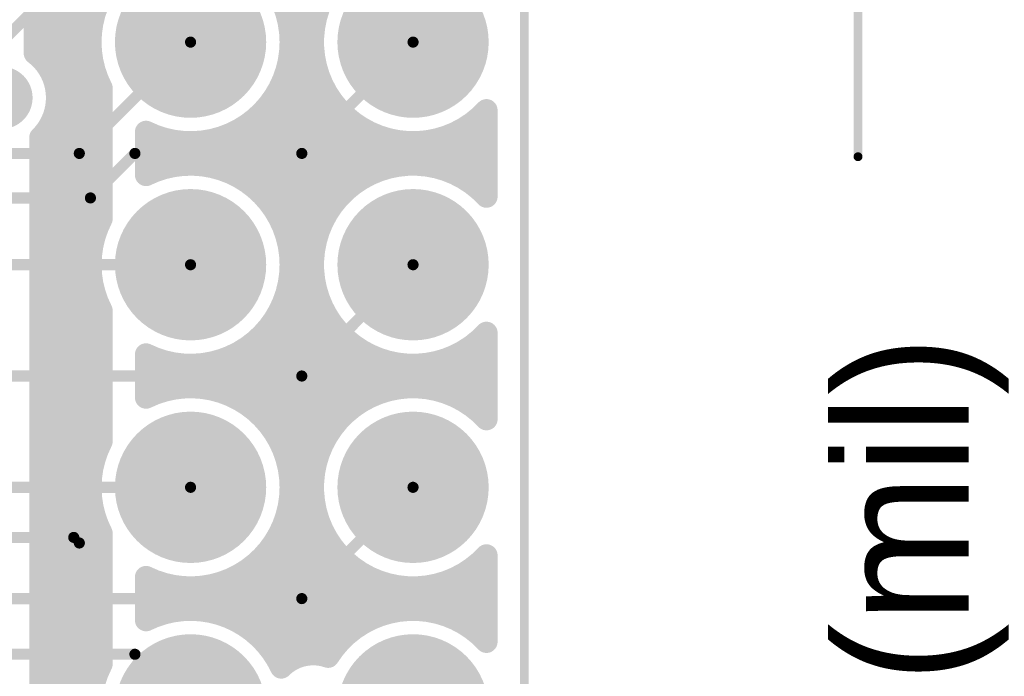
# Model space of a CAD drawing. Extents: x 11.97 to 13.92, y 4.15 to 5.65.
# Tile 50 of 52: x 13.47 to 13.92, y 4.82 to 5.11. Entities that reach past the tile are written whole.
import ezdxf

# ---------------------------------------------------------------- set-up
doc = ezdxf.new("R2010")
doc.units = 0
doc.layers.get('0').update_dxf_attribs({"linetype": 'CONTINUOUS'})
for name, color, linetype in [('BOTTOMLAYER', 5, 'CONTINUOUS'), ('BOTTOMSOLDER', 6, 'CONTINUOUS'), ('KEEPOUTLAYER', 6, 'CONTINUOUS'), ('MECHANICAL1', 6, 'CONTINUOUS'), ('MULTILAYER', 9, 'CONTINUOUS'), ('TOPLAYER', 1, 'CONTINUOUS'), ('TOPSOLDER', 216, 'CONTINUOUS')]:
    doc.layers.add(name, color=color, linetype=linetype)

# ---------------------------------------------------------------- blocks, each defined once
blk = doc.blocks.new('MM_MOTOR_51')
at = {"layer": 'BOTTOMSOLDER', "const_width": 0.034}
for points in [[(0.583, 0, 1), (0.617, 0, 1)], [(0.683, 0, 1), (0.717, 0, 1)], [(0.783, 0, 1), (0.817, 0, 1)], [(0.883, 0, 1), (0.917, 0, 1)], [(0.583, -0.1, 1), (0.617, -0.1, 1)], [(0.683, -0.1, 1), (0.717, -0.1, 1)], [(0.783, -0.1, 1), (0.817, -0.1, 1)], [(0.883, -0.1, 1), (0.917, -0.1, 1)]]:
    blk.add_lwpolyline(points, format="xyb", close=True, dxfattribs=at)
at = {"layer": 'MULTILAYER', "const_width": 0.03}
for points in [[(0.585, 0, 1), (0.615, 0, 1)], [(0.685, 0, 1), (0.715, 0, 1)], [(0.785, 0, 1), (0.815, 0, 1)], [(0.885, 0, 1), (0.915, 0, 1)], [(0.585, -0.1, 1), (0.615, -0.1, 1)], [(0.685, -0.1, 1), (0.715, -0.1, 1)], [(0.785, -0.1, 1), (0.815, -0.1, 1)], [(0.885, -0.1, 1), (0.915, -0.1, 1)]]:
    blk.add_lwpolyline(points, format="xyb", close=True, dxfattribs=at)
at = {"layer": 'TOPSOLDER', "const_width": 0.034}
for points in [[(0.583, 0, 1), (0.617, 0, 1)], [(0.683, 0, 1), (0.717, 0, 1)], [(0.783, 0, 1), (0.817, 0, 1)], [(0.883, 0, 1), (0.917, 0, 1)], [(0.583, -0.1, 1), (0.617, -0.1, 1)], [(0.683, -0.1, 1), (0.717, -0.1, 1)], [(0.783, -0.1, 1), (0.817, -0.1, 1)], [(0.883, -0.1, 1), (0.917, -0.1, 1)]]:
    blk.add_lwpolyline(points, format="xyb", close=True, dxfattribs=at)

msp = doc.modelspace()

# ---------------------------------------------------------------- linework, layer by layer
at = {"layer": 'BOTTOMLAYER', "const_width": 0.005}
for points in [[(13.465, 5.1), (13.515, 5.15)], [(13.5, 5.05), (13.55, 5.1)], [(13.6, 5.05), (13.65, 5.1)], [(13.25, 5.05), (13.5, 5.05)], [(13.505, 5.03), (13.525, 5.05)], [(13.525, 5.05), (13.6, 5.05)], [(13.25, 5.03), (13.505, 5.03)], [(13.24, 5), (13.55, 5)], [(13.6, 4.95), (13.65, 5)], [(13.23, 4.95), (13.6, 4.95)], [(13.2, 4.9), (13.55, 4.9)], [(13.6, 4.85), (13.65, 4.9)], [(13.2225, 4.8775), (13.4975, 4.8775)], [(13.4975, 4.8775), (13.5, 4.875)], [(13.17, 4.85), (13.6, 4.85)], [(13.175, 4.825), (13.525, 4.825)], [(13.525, 4.825), (13.55, 4.8)]]:
    msp.add_lwpolyline(points, dxfattribs=at)
at = {"layer": 'BOTTOMLAYER', "const_width": 0.0025}
for points in [[(13.54875, 5.1, 1), (13.55125, 5.1, 1)], [(13.64875, 5.1, 1), (13.65125, 5.1, 1)], [(13.49875, 5.05, 1), (13.50125, 5.05, 1)], [(13.49875, 5.05, 1), (13.50125, 5.05, 1)], [(13.52375, 5.05, 1), (13.52625, 5.05, 1)], [(13.52375, 5.05, 1), (13.52625, 5.05, 1)], [(13.59875, 5.05, 1), (13.60125, 5.05, 1)], [(13.59875, 5.05, 1), (13.60125, 5.05, 1)], [(13.50375, 5.03, 1), (13.50625, 5.03, 1)], [(13.50375, 5.03, 1), (13.50625, 5.03, 1)], [(13.54875, 5, 1), (13.55125, 5, 1)], [(13.64875, 5, 1), (13.65125, 5, 1)], [(13.59875, 4.95, 1), (13.60125, 4.95, 1)], [(13.59875, 4.95, 1), (13.60125, 4.95, 1)], [(13.54875, 4.9, 1), (13.55125, 4.9, 1)], [(13.64875, 4.9, 1), (13.65125, 4.9, 1)], [(13.49625, 4.8775, 1), (13.49875, 4.8775, 1)], [(13.49625, 4.8775, 1), (13.49875, 4.8775, 1)], [(13.49875, 4.875, 1), (13.50125, 4.875, 1)], [(13.59875, 4.85, 1), (13.60125, 4.85, 1)], [(13.59875, 4.85, 1), (13.60125, 4.85, 1)], [(13.52375, 4.825, 1), (13.52625, 4.825, 1)], [(13.52375, 4.825, 1), (13.52625, 4.825, 1)]]:
    msp.add_lwpolyline(points, format="xyb", close=True, dxfattribs=at)
at = {"layer": 'BOTTOMSOLDER', "const_width": 0.014}
for points in [[(13.458, 5.075, 1), (13.472, 5.075, 1)], [(13.493, 4.875, 1), (13.507, 4.875, 1)]]:
    msp.add_lwpolyline(points, format="xyb", close=True, dxfattribs=at)
at = {"layer": 'KEEPOUTLAYER', "const_width": 0.004}
msp.add_lwpolyline([(13.7, 4.15), (13.7, 5.5)], dxfattribs=at)
at = {"layer": 'MECHANICAL1', "const_width": 0.004}
for points in [[(13.7, 4.15), (13.7, 5.5)], [(13.85, 5.048527), (13.85, 5.5)]]:
    msp.add_lwpolyline(points, dxfattribs=at)
at = {"layer": 'MECHANICAL1', "const_width": 0.002}
msp.add_lwpolyline([(13.849, 5.048527, 1), (13.851, 5.048527, 1)], format="xyb", close=True, dxfattribs=at)
at = {"layer": 'TOPLAYER', "const_width": 0.01}
for points in [[(13.6, 4.824365), (13.6, 5.483)], [(13.496, 4.70287), (13.496, 5.36469)], [(13.504, 4.71087), (13.504, 5.36469)], [(13.488, 5.084798), (13.488, 5.358)], [(13.48, 5.095), (13.48, 5.35)], [(13.48, 5.095), (13.48, 5.35)], [(13.48, 5.112), (13.50663, 5.112)], [(13.593371, 5.112), (13.60663, 5.112)], [(13.48, 5.104), (13.505178, 5.104)], [(13.594822, 5.104), (13.605178, 5.104)], [(13.48, 5.096), (13.505178, 5.096)], [(13.594822, 5.096), (13.605178, 5.096)], [(13.486354, 5.088), (13.50663, 5.088)], [(13.593371, 5.088), (13.60663, 5.088)], [(13.489495, 5.08), (13.509689, 5.08)], [(13.590311, 5.08), (13.609689, 5.08)], [(13.592, 5.016155), (13.592, 5.083844)], [(13.608, 5.016155), (13.608, 5.083844)], [(13.51, 5.020615), (13.51, 5.079384)], [(13.489819, 5.072), (13.51, 5.072)], [(13.585228, 5.072), (13.614772, 5.072)], [(13.584, 5.029479), (13.584, 5.070521)], [(13.616, 5.029479), (13.616, 5.070521)], [(13.683, 5.030594), (13.683, 5.069406)], [(13.48745, 5.064), (13.51, 5.064)], [(13.488, 4.69487), (13.488, 5.065202)], [(13.576, 5.036729), (13.576, 5.063271)], [(13.577, 5.064), (13.623, 5.064)], [(13.624, 5.036729), (13.624, 5.063271)], [(13.677, 5.064), (13.683, 5.064)], [(13.68, 5.033541), (13.68, 5.066459)], [(13.53, 5.040311), (13.53, 5.059689)], [(13.568, 5.041243), (13.568, 5.058757)], [(13.632, 5.041243), (13.632, 5.058757)], [(13.672, 5.039256), (13.672, 5.060744)], [(13.4825, 4.7625), (13.4825, 5.057146)], [(13.4825, 5.056), (13.51, 5.056)], [(13.53, 5.056), (13.540566, 5.056)], [(13.536, 5.042767), (13.536, 5.057233)], [(13.544, 5.044598), (13.544, 5.055402)], [(13.552, 5.044956), (13.552, 5.055045)], [(13.559434, 5.056), (13.640566, 5.056)], [(13.56, 5.043875), (13.56, 5.056125)], [(13.64, 5.043875), (13.64, 5.056125)], [(13.648, 5.044956), (13.648, 5.055045)], [(13.656, 5.044598), (13.656, 5.055402)], [(13.659434, 5.056), (13.683, 5.056)], [(13.664, 5.042767), (13.664, 5.057233)], [(13.4825, 5.048), (13.51, 5.048)], [(13.53, 5.048), (13.683, 5.048)], [(13.4825, 5.04), (13.51, 5.04)], [(13.570616, 5.04), (13.629385, 5.04)], [(13.670616, 5.04), (13.683, 5.04)], [(13.4825, 5.032), (13.51, 5.032)], [(13.581639, 5.032), (13.618361, 5.032)], [(13.4825, 5.024), (13.51, 5.024)], [(13.588066, 5.024), (13.611934, 5.024)], [(13.4825, 5.016), (13.507941, 5.016)], [(13.592059, 5.016), (13.60794, 5.016)], [(13.4825, 5.008), (13.505717, 5.008)], [(13.594283, 5.008), (13.605717, 5.008)], [(13.4825, 5), (13.505, 5)], [(13.595, 5), (13.605, 5)], [(13.4825, 4.992), (13.505717, 4.992)], [(13.594283, 4.992), (13.605717, 4.992)], [(13.4825, 4.984), (13.507941, 4.984)], [(13.592, 4.916156), (13.592, 4.983845)], [(13.592059, 4.984), (13.60794, 4.984)], [(13.608, 4.916156), (13.608, 4.983845)], [(13.51, 4.920616), (13.51, 4.979385)], [(13.4825, 4.976), (13.51, 4.976)], [(13.588066, 4.976), (13.611934, 4.976)], [(13.584, 4.929479), (13.584, 4.970521)], [(13.616, 4.929479), (13.616, 4.970521)], [(13.683, 4.930594), (13.683, 4.969406)], [(13.4825, 4.968), (13.51, 4.968)], [(13.581639, 4.968), (13.618361, 4.968)], [(13.68, 4.933541), (13.68, 4.966459)], [(13.576, 4.936729), (13.576, 4.963271)], [(13.624, 4.936729), (13.624, 4.963271)], [(13.672, 4.939256), (13.672, 4.960744)], [(13.4825, 4.96), (13.51, 4.96)], [(13.53, 4.940311), (13.53, 4.959689)], [(13.536, 4.942767), (13.536, 4.957233)], [(13.56, 4.943875), (13.56, 4.956125)], [(13.568, 4.941243), (13.568, 4.958757)], [(13.570616, 4.96), (13.629385, 4.96)], [(13.632, 4.941243), (13.632, 4.958757)], [(13.64, 4.943875), (13.64, 4.956125)], [(13.664, 4.942767), (13.664, 4.957233)], [(13.670616, 4.96), (13.683, 4.96)], [(13.4825, 4.952), (13.51, 4.952)], [(13.53, 4.952), (13.683, 4.952)], [(13.544, 4.944598), (13.544, 4.955402)], [(13.552, 4.944955), (13.552, 4.955044)], [(13.648, 4.944955), (13.648, 4.955044)], [(13.656, 4.944598), (13.656, 4.955402)], [(13.4825, 4.944), (13.51, 4.944)], [(13.53, 4.944), (13.540566, 4.944)], [(13.559434, 4.944), (13.640566, 4.944)], [(13.659434, 4.944), (13.683, 4.944)], [(13.4825, 4.936), (13.51, 4.936)], [(13.577, 4.936), (13.623, 4.936)], [(13.677, 4.936), (13.683, 4.936)], [(13.4825, 4.928), (13.51, 4.928)], [(13.585228, 4.928), (13.614772, 4.928)], [(13.4825, 4.92), (13.509689, 4.92)], [(13.590311, 4.92), (13.609689, 4.92)], [(13.4825, 4.912), (13.50663, 4.912)], [(13.593371, 4.912), (13.60663, 4.912)], [(13.4825, 4.904), (13.505178, 4.904)], [(13.594822, 4.904), (13.605178, 4.904)], [(13.4825, 4.896), (13.505178, 4.896)], [(13.594822, 4.896), (13.605178, 4.896)], [(13.4825, 4.888), (13.50663, 4.888)], [(13.593371, 4.888), (13.60663, 4.888)], [(13.592, 4.820199), (13.592, 4.883845)], [(13.608, 4.824814), (13.608, 4.883845)], [(13.4825, 4.88), (13.509689, 4.88)], [(13.51, 4.820615), (13.51, 4.879384)], [(13.590311, 4.88), (13.609689, 4.88)], [(13.4825, 4.872), (13.51, 4.872)], [(13.585228, 4.872), (13.614772, 4.872)], [(13.584, 4.829479), (13.584, 4.870521)], [(13.616, 4.829479), (13.616, 4.870521)], [(13.683, 4.830594), (13.683, 4.869406)], [(13.4825, 4.864), (13.51, 4.864)], [(13.576, 4.836729), (13.576, 4.863271)], [(13.577, 4.864), (13.623, 4.864)], [(13.624, 4.836729), (13.624, 4.863271)], [(13.677, 4.864), (13.683, 4.864)], [(13.68, 4.833541), (13.68, 4.866459)], [(13.53, 4.840311), (13.53, 4.859689)], [(13.568, 4.841243), (13.568, 4.858757)], [(13.632, 4.841243), (13.632, 4.858757)], [(13.672, 4.839256), (13.672, 4.860744)], [(13.4825, 4.856), (13.51, 4.856)], [(13.53, 4.856), (13.540566, 4.856)], [(13.536, 4.842767), (13.536, 4.857233)], [(13.544, 4.844598), (13.544, 4.855402)], [(13.552, 4.844956), (13.552, 4.855044)], [(13.559434, 4.856), (13.640566, 4.856)], [(13.56, 4.843875), (13.56, 4.856125)], [(13.64, 4.843875), (13.64, 4.856125)], [(13.648, 4.844956), (13.648, 4.855044)], [(13.656, 4.844598), (13.656, 4.855402)], [(13.659434, 4.856), (13.683, 4.856)], [(13.664, 4.842767), (13.664, 4.857233)], [(13.4825, 4.848), (13.51, 4.848)], [(13.53, 4.848), (13.683, 4.848)], [(13.4825, 4.84), (13.51, 4.84)], [(13.570616, 4.84), (13.629385, 4.84)], [(13.670616, 4.84), (13.683, 4.84)], [(13.4825, 4.832), (13.51, 4.832)], [(13.581639, 4.832), (13.618361, 4.832)], [(13.4825, 4.824), (13.51, 4.824)], [(13.588066, 4.824), (13.598755, 4.824)], [(13.4825, 4.816), (13.507941, 4.816)]]:
    msp.add_lwpolyline(points, dxfattribs=at)
for points in [[(13.53, 5.140311, -0.556523), (13.595, 5.1)], [(13.683, 5.069406, -2.54951), (13.683, 5.130594)], [(13.51, 5.079384, -0.242536), (13.51, 5.120616)], [(13.595, 5.1, -0.556523), (13.53, 5.059689)], [(13.48, 5.095, -0.236068), (13.49, 5.075)], [(13.49, 5.075, -0.201513), (13.4825, 5.057146)], [(13.53, 5.040311, -0.556523), (13.595, 5)], [(13.683, 4.969406, -2.54951), (13.683, 5.030594)], [(13.51, 4.979385, -0.242536), (13.51, 5.020615)], [(13.595, 5, -0.556523), (13.53, 4.959689)], [(13.53, 4.940311, -0.556523), (13.595, 4.9)], [(13.683, 4.869406, -2.54951), (13.683, 4.930594)], [(13.51, 4.879384, -0.242536), (13.51, 4.920616)], [(13.595, 4.9, -0.556523), (13.53, 4.859689)], [(13.53, 4.840311, -0.421079), (13.590768, 4.819052)], [(13.611862, 4.823885, -0.493732), (13.683, 4.830594)], [(13.590858, 4.819142, -0.200723), (13.605139, 4.824999)], [(13.605139, 4.824999, -0.08581), (13.611862, 4.823885)], [(13.594685, 4.794685, -1.196867), (13.51, 4.820615)]]:
    msp.add_lwpolyline(points, format="xyb", dxfattribs=at)
at = {"layer": 'TOPLAYER', "const_width": 0.005}
for points in [[(13.4775, 5.112, 1), (13.4825, 5.112, 1)], [(13.504129, 5.112, 1), (13.50913, 5.112, 1)], [(13.59087, 5.112, 1), (13.595871, 5.112, 1)], [(13.60413, 5.112, 1), (13.609129, 5.112, 1)], [(13.4775, 5.104, 1), (13.4825, 5.104, 1)], [(13.502678, 5.104, 1), (13.507678, 5.104, 1)], [(13.592322, 5.104, 1), (13.597322, 5.104, 1)], [(13.602678, 5.104, 1), (13.607678, 5.104, 1)], [(13.5925, 5.1, 1), (13.5975, 5.1, 1)], [(13.5925, 5.1, 1), (13.5975, 5.1, 1)], [(13.4775, 5.096, 1), (13.4825, 5.096, 1)], [(13.4775, 5.095, 1), (13.4825, 5.095, 1)], [(13.4775, 5.095, 1), (13.4825, 5.095, 1)], [(13.4775, 5.095, 1), (13.4825, 5.095, 1)], [(13.502678, 5.096, 1), (13.507678, 5.096, 1)], [(13.592322, 5.096, 1), (13.597322, 5.096, 1)], [(13.602678, 5.096, 1), (13.607678, 5.096, 1)], [(13.483854, 5.088, 1), (13.488854, 5.088, 1)], [(13.4855, 5.084798, 1), (13.4905, 5.084798, 1)], [(13.504129, 5.088, 1), (13.50913, 5.088, 1)], [(13.59087, 5.088, 1), (13.595871, 5.088, 1)], [(13.60413, 5.088, 1), (13.609129, 5.088, 1)], [(13.486995, 5.08, 1), (13.491995, 5.08, 1)], [(13.507189, 5.08, 1), (13.512189, 5.08, 1)], [(13.587811, 5.08, 1), (13.592811, 5.08, 1)], [(13.5895, 5.083844, 1), (13.5945, 5.083844, 1)], [(13.6055, 5.083844, 1), (13.6105, 5.083844, 1)], [(13.607189, 5.08, 1), (13.612189, 5.08, 1)], [(13.5075, 5.079384, 1), (13.5125, 5.079384, 1)], [(13.5075, 5.079384, 1), (13.5125, 5.079384, 1)], [(13.487319, 5.072, 1), (13.492319, 5.072, 1)], [(13.4875, 5.075, 1), (13.4925, 5.075, 1)], [(13.4875, 5.075, 1), (13.4925, 5.075, 1)], [(13.5075, 5.072, 1), (13.5125, 5.072, 1)], [(13.582728, 5.072, 1), (13.587728, 5.072, 1)], [(13.612272, 5.072, 1), (13.617272, 5.072, 1)], [(13.5815, 5.070521, 1), (13.5865, 5.070521, 1)], [(13.6135, 5.070521, 1), (13.6185, 5.070521, 1)], [(13.6805, 5.069406, 1), (13.6855, 5.069406, 1)], [(13.6805, 5.069406, 1), (13.6855, 5.069406, 1)], [(13.48495, 5.064, 1), (13.48995, 5.064, 1)], [(13.4855, 5.065202, 1), (13.4905, 5.065202, 1)], [(13.5075, 5.064, 1), (13.5125, 5.064, 1)], [(13.5735, 5.063271, 1), (13.5785, 5.063271, 1)], [(13.5745, 5.064, 1), (13.5795, 5.064, 1)], [(13.6205, 5.064, 1), (13.6255, 5.064, 1)], [(13.6215, 5.063271, 1), (13.6265, 5.063271, 1)], [(13.6745, 5.064, 1), (13.6795, 5.064, 1)], [(13.6775, 5.066459, 1), (13.6825, 5.066459, 1)], [(13.6805, 5.064, 1), (13.6855, 5.064, 1)], [(13.5275, 5.059689, 1), (13.5325, 5.059689, 1)], [(13.5275, 5.059689, 1), (13.5325, 5.059689, 1)], [(13.5655, 5.058757, 1), (13.5705, 5.058757, 1)], [(13.6295, 5.058757, 1), (13.6345, 5.058757, 1)], [(13.6695, 5.060744, 1), (13.6745, 5.060744, 1)], [(13.48, 5.057146, 1), (13.485, 5.057146, 1)], [(13.48, 5.057146, 1), (13.485, 5.057146, 1)], [(13.48, 5.056, 1), (13.485, 5.056, 1)], [(13.5075, 5.056, 1), (13.5125, 5.056, 1)], [(13.5275, 5.056, 1), (13.5325, 5.056, 1)], [(13.5335, 5.057233, 1), (13.5385, 5.057233, 1)], [(13.538066, 5.056, 1), (13.543066, 5.056, 1)], [(13.5415, 5.055402, 1), (13.5465, 5.055402, 1)], [(13.5495, 5.055045, 1), (13.5545, 5.055045, 1)], [(13.556934, 5.056, 1), (13.561934, 5.056, 1)], [(13.5575, 5.056125, 1), (13.5625, 5.056125, 1)], [(13.6375, 5.056125, 1), (13.6425, 5.056125, 1)], [(13.638066, 5.056, 1), (13.643066, 5.056, 1)], [(13.6455, 5.055045, 1), (13.6505, 5.055045, 1)], [(13.6535, 5.055402, 1), (13.6585, 5.055402, 1)], [(13.656934, 5.056, 1), (13.661934, 5.056, 1)], [(13.6615, 5.057233, 1), (13.6665, 5.057233, 1)], [(13.6805, 5.056, 1), (13.6855, 5.056, 1)], [(13.48, 5.048, 1), (13.485, 5.048, 1)], [(13.5075, 5.048, 1), (13.5125, 5.048, 1)], [(13.5275, 5.048, 1), (13.5325, 5.048, 1)], [(13.5415, 5.044598, 1), (13.5465, 5.044598, 1)], [(13.5495, 5.044956, 1), (13.5545, 5.044956, 1)], [(13.6455, 5.044956, 1), (13.6505, 5.044956, 1)], [(13.6535, 5.044598, 1), (13.6585, 5.044598, 1)], [(13.6805, 5.048, 1), (13.6855, 5.048, 1)], [(13.5275, 5.040311, 1), (13.5325, 5.040311, 1)], [(13.5275, 5.040311, 1), (13.5325, 5.040311, 1)], [(13.5335, 5.042767, 1), (13.5385, 5.042767, 1)], [(13.5575, 5.043875, 1), (13.5625, 5.043875, 1)], [(13.5655, 5.041243, 1), (13.5705, 5.041243, 1)], [(13.6295, 5.041243, 1), (13.6345, 5.041243, 1)], [(13.6375, 5.043875, 1), (13.6425, 5.043875, 1)], [(13.6615, 5.042767, 1), (13.6665, 5.042767, 1)], [(13.48, 5.04, 1), (13.485, 5.04, 1)], [(13.5075, 5.04, 1), (13.5125, 5.04, 1)], [(13.568115, 5.04, 1), (13.573116, 5.04, 1)], [(13.5735, 5.036729, 1), (13.5785, 5.036729, 1)], [(13.6215, 5.036729, 1), (13.6265, 5.036729, 1)], [(13.626884, 5.04, 1), (13.631884, 5.04, 1)], [(13.668116, 5.04, 1), (13.673115, 5.04, 1)], [(13.6695, 5.039256, 1), (13.6745, 5.039256, 1)], [(13.6805, 5.04, 1), (13.6855, 5.04, 1)], [(13.48, 5.032, 1), (13.485, 5.032, 1)], [(13.5075, 5.032, 1), (13.5125, 5.032, 1)], [(13.579139, 5.032, 1), (13.584139, 5.032, 1)], [(13.615861, 5.032, 1), (13.620861, 5.032, 1)], [(13.6775, 5.033541, 1), (13.6825, 5.033541, 1)], [(13.5815, 5.029479, 1), (13.5865, 5.029479, 1)], [(13.6135, 5.029479, 1), (13.6185, 5.029479, 1)], [(13.6805, 5.030594, 1), (13.6855, 5.030594, 1)], [(13.6805, 5.030594, 1), (13.6855, 5.030594, 1)], [(13.48, 5.024, 1), (13.485, 5.024, 1)], [(13.5075, 5.024, 1), (13.5125, 5.024, 1)], [(13.585566, 5.024, 1), (13.590566, 5.024, 1)], [(13.609434, 5.024, 1), (13.614434, 5.024, 1)], [(13.5075, 5.020615, 1), (13.5125, 5.020615, 1)], [(13.5075, 5.020615, 1), (13.5125, 5.020615, 1)], [(13.48, 5.016, 1), (13.485, 5.016, 1)], [(13.505441, 5.016, 1), (13.51044, 5.016, 1)], [(13.5895, 5.016155, 1), (13.5945, 5.016155, 1)], [(13.58956, 5.016, 1), (13.59456, 5.016, 1)], [(13.605441, 5.016, 1), (13.61044, 5.016, 1)], [(13.6055, 5.016155, 1), (13.6105, 5.016155, 1)], [(13.48, 5.008, 1), (13.485, 5.008, 1)], [(13.503217, 5.008, 1), (13.508217, 5.008, 1)], [(13.591783, 5.008, 1), (13.596783, 5.008, 1)], [(13.603217, 5.008, 1), (13.608217, 5.008, 1)], [(13.48, 5, 1), (13.485, 5, 1)], [(13.5025, 5, 1), (13.5075, 5, 1)], [(13.5925, 5, 1), (13.5975, 5, 1)], [(13.5925, 5, 1), (13.5975, 5, 1)], [(13.5925, 5, 1), (13.5975, 5, 1)], [(13.6025, 5, 1), (13.6075, 5, 1)], [(13.48, 4.992, 1), (13.485, 4.992, 1)], [(13.503217, 4.992, 1), (13.508217, 4.992, 1)], [(13.591783, 4.992, 1), (13.596783, 4.992, 1)], [(13.603217, 4.992, 1), (13.608217, 4.992, 1)], [(13.48, 4.984, 1), (13.485, 4.984, 1)], [(13.505441, 4.984, 1), (13.51044, 4.984, 1)], [(13.5895, 4.983845, 1), (13.5945, 4.983845, 1)], [(13.58956, 4.984, 1), (13.59456, 4.984, 1)], [(13.605441, 4.984, 1), (13.61044, 4.984, 1)], [(13.6055, 4.983845, 1), (13.6105, 4.983845, 1)], [(13.5075, 4.979385, 1), (13.5125, 4.979385, 1)], [(13.5075, 4.979385, 1), (13.5125, 4.979385, 1)], [(13.48, 4.976, 1), (13.485, 4.976, 1)], [(13.5075, 4.976, 1), (13.5125, 4.976, 1)], [(13.585566, 4.976, 1), (13.590566, 4.976, 1)], [(13.609434, 4.976, 1), (13.614434, 4.976, 1)], [(13.5815, 4.970521, 1), (13.5865, 4.970521, 1)], [(13.6135, 4.970521, 1), (13.6185, 4.970521, 1)], [(13.6805, 4.969406, 1), (13.6855, 4.969406, 1)], [(13.6805, 4.969406, 1), (13.6855, 4.969406, 1)], [(13.48, 4.968, 1), (13.485, 4.968, 1)], [(13.5075, 4.968, 1), (13.5125, 4.968, 1)], [(13.579139, 4.968, 1), (13.584139, 4.968, 1)], [(13.615861, 4.968, 1), (13.620861, 4.968, 1)], [(13.6775, 4.966459, 1), (13.6825, 4.966459, 1)], [(13.5735, 4.963271, 1), (13.5785, 4.963271, 1)], [(13.6215, 4.963271, 1), (13.6265, 4.963271, 1)], [(13.6695, 4.960744, 1), (13.6745, 4.960744, 1)], [(13.48, 4.96, 1), (13.485, 4.96, 1)], [(13.5075, 4.96, 1), (13.5125, 4.96, 1)], [(13.5275, 4.959689, 1), (13.5325, 4.959689, 1)], [(13.5275, 4.959689, 1), (13.5325, 4.959689, 1)], [(13.5335, 4.957233, 1), (13.5385, 4.957233, 1)], [(13.5575, 4.956125, 1), (13.5625, 4.956125, 1)], [(13.5655, 4.958757, 1), (13.5705, 4.958757, 1)], [(13.568115, 4.96, 1), (13.573116, 4.96, 1)], [(13.626884, 4.96, 1), (13.631884, 4.96, 1)], [(13.6295, 4.958757, 1), (13.6345, 4.958757, 1)], [(13.6375, 4.956125, 1), (13.6425, 4.956125, 1)], [(13.6615, 4.957233, 1), (13.6665, 4.957233, 1)], [(13.668116, 4.96, 1), (13.673115, 4.96, 1)], [(13.6805, 4.96, 1), (13.6855, 4.96, 1)], [(13.48, 4.952, 1), (13.485, 4.952, 1)], [(13.5075, 4.952, 1), (13.5125, 4.952, 1)], [(13.5275, 4.952, 1), (13.5325, 4.952, 1)], [(13.5415, 4.955402, 1), (13.5465, 4.955402, 1)], [(13.5495, 4.955044, 1), (13.5545, 4.955044, 1)], [(13.6455, 4.955044, 1), (13.6505, 4.955044, 1)], [(13.6535, 4.955402, 1), (13.6585, 4.955402, 1)], [(13.6805, 4.952, 1), (13.6855, 4.952, 1)], [(13.48, 4.944, 1), (13.485, 4.944, 1)], [(13.5075, 4.944, 1), (13.5125, 4.944, 1)], [(13.5275, 4.944, 1), (13.5325, 4.944, 1)], [(13.5335, 4.942767, 1), (13.5385, 4.942767, 1)], [(13.538066, 4.944, 1), (13.543066, 4.944, 1)], [(13.5415, 4.944598, 1), (13.5465, 4.944598, 1)], [(13.5495, 4.944955, 1), (13.5545, 4.944955, 1)], [(13.556934, 4.944, 1), (13.561934, 4.944, 1)], [(13.5575, 4.943875, 1), (13.5625, 4.943875, 1)], [(13.6375, 4.943875, 1), (13.6425, 4.943875, 1)], [(13.638066, 4.944, 1), (13.643066, 4.944, 1)], [(13.6455, 4.944955, 1), (13.6505, 4.944955, 1)], [(13.6535, 4.944598, 1), (13.6585, 4.944598, 1)], [(13.656934, 4.944, 1), (13.661934, 4.944, 1)], [(13.6615, 4.942767, 1), (13.6665, 4.942767, 1)], [(13.6805, 4.944, 1), (13.6855, 4.944, 1)], [(13.5275, 4.940311, 1), (13.5325, 4.940311, 1)], [(13.5275, 4.940311, 1), (13.5325, 4.940311, 1)], [(13.5655, 4.941243, 1), (13.5705, 4.941243, 1)], [(13.6295, 4.941243, 1), (13.6345, 4.941243, 1)], [(13.6695, 4.939256, 1), (13.6745, 4.939256, 1)], [(13.48, 4.936, 1), (13.485, 4.936, 1)], [(13.5075, 4.936, 1), (13.5125, 4.936, 1)], [(13.5735, 4.936729, 1), (13.5785, 4.936729, 1)], [(13.5745, 4.936, 1), (13.5795, 4.936, 1)], [(13.6205, 4.936, 1), (13.6255, 4.936, 1)], [(13.6215, 4.936729, 1), (13.6265, 4.936729, 1)], [(13.6745, 4.936, 1), (13.6795, 4.936, 1)], [(13.6805, 4.936, 1), (13.6855, 4.936, 1)], [(13.5815, 4.929479, 1), (13.5865, 4.929479, 1)], [(13.6135, 4.929479, 1), (13.6185, 4.929479, 1)], [(13.6775, 4.933541, 1), (13.6825, 4.933541, 1)], [(13.6805, 4.930594, 1), (13.6855, 4.930594, 1)], [(13.6805, 4.930594, 1), (13.6855, 4.930594, 1)], [(13.48, 4.928, 1), (13.485, 4.928, 1)], [(13.5075, 4.928, 1), (13.5125, 4.928, 1)], [(13.582728, 4.928, 1), (13.587728, 4.928, 1)], [(13.612272, 4.928, 1), (13.617272, 4.928, 1)], [(13.5075, 4.920616, 1), (13.5125, 4.920616, 1)], [(13.5075, 4.920616, 1), (13.5125, 4.920616, 1)], [(13.48, 4.92, 1), (13.485, 4.92, 1)], [(13.507189, 4.92, 1), (13.512189, 4.92, 1)], [(13.587811, 4.92, 1), (13.592811, 4.92, 1)], [(13.5895, 4.916156, 1), (13.5945, 4.916156, 1)], [(13.6055, 4.916156, 1), (13.6105, 4.916156, 1)], [(13.607189, 4.92, 1), (13.612189, 4.92, 1)], [(13.48, 4.912, 1), (13.485, 4.912, 1)], [(13.504129, 4.912, 1), (13.50913, 4.912, 1)], [(13.59087, 4.912, 1), (13.595871, 4.912, 1)], [(13.60413, 4.912, 1), (13.609129, 4.912, 1)], [(13.48, 4.904, 1), (13.485, 4.904, 1)], [(13.502678, 4.904, 1), (13.507678, 4.904, 1)], [(13.592322, 4.904, 1), (13.597322, 4.904, 1)], [(13.602678, 4.904, 1), (13.607678, 4.904, 1)], [(13.5925, 4.9, 1), (13.5975, 4.9, 1)], [(13.5925, 4.9, 1), (13.5975, 4.9, 1)], [(13.48, 4.896, 1), (13.485, 4.896, 1)], [(13.502678, 4.896, 1), (13.507678, 4.896, 1)], [(13.592322, 4.896, 1), (13.597322, 4.896, 1)], [(13.602678, 4.896, 1), (13.607678, 4.896, 1)], [(13.48, 4.888, 1), (13.485, 4.888, 1)], [(13.504129, 4.888, 1), (13.50913, 4.888, 1)], [(13.59087, 4.888, 1), (13.595871, 4.888, 1)], [(13.60413, 4.888, 1), (13.609129, 4.888, 1)], [(13.5895, 4.883845, 1), (13.5945, 4.883845, 1)], [(13.6055, 4.883845, 1), (13.6105, 4.883845, 1)], [(13.48, 4.88, 1), (13.485, 4.88, 1)], [(13.507189, 4.88, 1), (13.512189, 4.88, 1)], [(13.5075, 4.879384, 1), (13.5125, 4.879384, 1)], [(13.5075, 4.879384, 1), (13.5125, 4.879384, 1)], [(13.587811, 4.88, 1), (13.592811, 4.88, 1)], [(13.607189, 4.88, 1), (13.612189, 4.88, 1)], [(13.48, 4.872, 1), (13.485, 4.872, 1)], [(13.5075, 4.872, 1), (13.5125, 4.872, 1)], [(13.582728, 4.872, 1), (13.587728, 4.872, 1)], [(13.612272, 4.872, 1), (13.617272, 4.872, 1)], [(13.5815, 4.870521, 1), (13.5865, 4.870521, 1)], [(13.6135, 4.870521, 1), (13.6185, 4.870521, 1)], [(13.6805, 4.869406, 1), (13.6855, 4.869406, 1)], [(13.6805, 4.869406, 1), (13.6855, 4.869406, 1)], [(13.48, 4.864, 1), (13.485, 4.864, 1)], [(13.5075, 4.864, 1), (13.5125, 4.864, 1)], [(13.5735, 4.863271, 1), (13.5785, 4.863271, 1)], [(13.5745, 4.864, 1), (13.5795, 4.864, 1)], [(13.6205, 4.864, 1), (13.6255, 4.864, 1)], [(13.6215, 4.863271, 1), (13.6265, 4.863271, 1)], [(13.6745, 4.864, 1), (13.6795, 4.864, 1)], [(13.6775, 4.866459, 1), (13.6825, 4.866459, 1)], [(13.6805, 4.864, 1), (13.6855, 4.864, 1)], [(13.5275, 4.859689, 1), (13.5325, 4.859689, 1)], [(13.5275, 4.859689, 1), (13.5325, 4.859689, 1)], [(13.5655, 4.858757, 1), (13.5705, 4.858757, 1)], [(13.6295, 4.858757, 1), (13.6345, 4.858757, 1)], [(13.6695, 4.860744, 1), (13.6745, 4.860744, 1)], [(13.48, 4.856, 1), (13.485, 4.856, 1)], [(13.5075, 4.856, 1), (13.5125, 4.856, 1)], [(13.5275, 4.856, 1), (13.5325, 4.856, 1)], [(13.5335, 4.857233, 1), (13.5385, 4.857233, 1)], [(13.538066, 4.856, 1), (13.543066, 4.856, 1)], [(13.5415, 4.855402, 1), (13.5465, 4.855402, 1)], [(13.5495, 4.855044, 1), (13.5545, 4.855044, 1)], [(13.556934, 4.856, 1), (13.561934, 4.856, 1)], [(13.5575, 4.856125, 1), (13.5625, 4.856125, 1)], [(13.6375, 4.856125, 1), (13.6425, 4.856125, 1)], [(13.638066, 4.856, 1), (13.643066, 4.856, 1)], [(13.6455, 4.855044, 1), (13.6505, 4.855044, 1)], [(13.6535, 4.855402, 1), (13.6585, 4.855402, 1)], [(13.656934, 4.856, 1), (13.661934, 4.856, 1)], [(13.6615, 4.857233, 1), (13.6665, 4.857233, 1)], [(13.6805, 4.856, 1), (13.6855, 4.856, 1)], [(13.48, 4.848, 1), (13.485, 4.848, 1)], [(13.5075, 4.848, 1), (13.5125, 4.848, 1)], [(13.5275, 4.848, 1), (13.5325, 4.848, 1)], [(13.6805, 4.848, 1), (13.6855, 4.848, 1)], [(13.5335, 4.842767, 1), (13.5385, 4.842767, 1)], [(13.5415, 4.844598, 1), (13.5465, 4.844598, 1)], [(13.5495, 4.844956, 1), (13.5545, 4.844956, 1)], [(13.5575, 4.843875, 1), (13.5625, 4.843875, 1)], [(13.5655, 4.841243, 1), (13.5705, 4.841243, 1)], [(13.6295, 4.841243, 1), (13.6345, 4.841243, 1)], [(13.6375, 4.843875, 1), (13.6425, 4.843875, 1)], [(13.6455, 4.844956, 1), (13.6505, 4.844956, 1)], [(13.6535, 4.844598, 1), (13.6585, 4.844598, 1)], [(13.6615, 4.842767, 1), (13.6665, 4.842767, 1)], [(13.48, 4.84, 1), (13.485, 4.84, 1)], [(13.5075, 4.84, 1), (13.5125, 4.84, 1)], [(13.5275, 4.840311, 1), (13.5325, 4.840311, 1)], [(13.5275, 4.840311, 1), (13.5325, 4.840311, 1)], [(13.568115, 4.84, 1), (13.573116, 4.84, 1)], [(13.5735, 4.836729, 1), (13.5785, 4.836729, 1)], [(13.6215, 4.836729, 1), (13.6265, 4.836729, 1)], [(13.626884, 4.84, 1), (13.631884, 4.84, 1)], [(13.668116, 4.84, 1), (13.673115, 4.84, 1)], [(13.6695, 4.839256, 1), (13.6745, 4.839256, 1)], [(13.6805, 4.84, 1), (13.6855, 4.84, 1)], [(13.6775, 4.833541, 1), (13.6825, 4.833541, 1)], [(13.48, 4.832, 1), (13.485, 4.832, 1)], [(13.5075, 4.832, 1), (13.5125, 4.832, 1)], [(13.579139, 4.832, 1), (13.584139, 4.832, 1)], [(13.5815, 4.829479, 1), (13.5865, 4.829479, 1)], [(13.6135, 4.829479, 1), (13.6185, 4.829479, 1)], [(13.615861, 4.832, 1), (13.620861, 4.832, 1)], [(13.6805, 4.830594, 1), (13.6855, 4.830594, 1)], [(13.6805, 4.830594, 1), (13.6855, 4.830594, 1)], [(13.48, 4.824, 1), (13.485, 4.824, 1)], [(13.5075, 4.824, 1), (13.5125, 4.824, 1)], [(13.585566, 4.824, 1), (13.590566, 4.824, 1)], [(13.596255, 4.824, 1), (13.601255, 4.824, 1)], [(13.5975, 4.824365, 1), (13.6025, 4.824365, 1)], [(13.602639, 4.824999, 1), (13.607639, 4.824999, 1)], [(13.602639, 4.824999, 1), (13.607639, 4.824999, 1)], [(13.6055, 4.824814, 1), (13.6105, 4.824814, 1)], [(13.609362, 4.823885, 1), (13.614362, 4.823885, 1)], [(13.609362, 4.823885, 1), (13.614362, 4.823885, 1)], [(13.5075, 4.820615, 1), (13.5125, 4.820615, 1)], [(13.5075, 4.820615, 1), (13.5125, 4.820615, 1)], [(13.588268, 4.819052, 1), (13.593268, 4.819052, 1)], [(13.588358, 4.819142, 1), (13.593358, 4.819142, 1)], [(13.5895, 4.820199, 1), (13.5945, 4.820199, 1)], [(13.48, 4.816, 1), (13.485, 4.816, 1)], [(13.505441, 4.816, 1), (13.51044, 4.816, 1)]]:
    msp.add_lwpolyline(points, format="xyb", close=True, dxfattribs=at)
at = {"layer": 'TOPSOLDER', "const_width": 0.014}
for points in [[(13.458, 5.075, 1), (13.472, 5.075, 1)], [(13.493, 4.875, 1), (13.507, 4.875, 1)]]:
    msp.add_lwpolyline(points, format="xyb", close=True, dxfattribs=at)

# ---------------------------------------------------------------- block references
at = {"rotation": 90}
msp.add_blockref('MM_MOTOR_51', (13.55, 4.2), dxfattribs=at)

# ---------------------------------------------------------------- texts
at = {"layer": 'MECHANICAL1'}
msp.add_text('1350 (mil)', height=0.06, rotation=90, dxfattribs=at).set_placement((13.899705, 4.611473))

doc.saveas('drawing.dxf')
